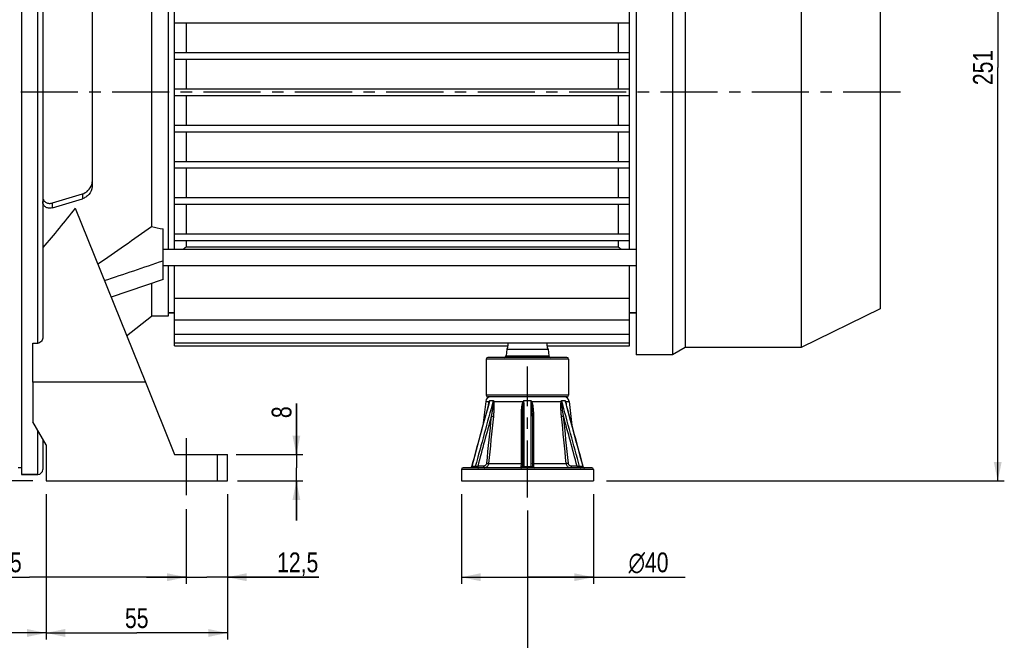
# Model space of a CAD drawing. Header units: millimetres. Extents: x 0 to 841, y 0 to 594.
# Tile 5 of 11: x 255 to 553, y 198 to 387. Entities that reach past the tile are written whole.
import ezdxf

# ---------------------------------------------------------------- set-up
doc = ezdxf.new("R2010")
doc.units = ezdxf.units.MM
doc.header["$LTSCALE"] = 46.2
doc.linetypes.add('CENTER', pattern=[0.6, 0.375, -0.075, 0.075, -0.075])
doc.layers.get('0').update_dxf_attribs({"linetype": 'CONTINUOUS'})
for name, color, linetype in [('ASSI', 7, 'CONTINUOUS'), ('GEOM', 7, 'CONTINUOUS'), ('QUOTE', 7, 'CONTINUOUS')]:
    doc.layers.add(name, color=color, linetype=linetype)
doc.styles.get("Standard").update_dxf_attribs({"font": 'txt', "width": 0.8})
doc.styles.add('TEXTSTYLE_1', font='gdt', dxfattribs={"width": 0.8})
doc.dimstyles.new('DIMSTYLE_1', dxfattribs={"dimtxt": 6, "dimasz": 5.8, "dimexe": 1, "dimexo": 2, "dimgap": 0.75, "dimtad": 1, "dimdec": 3, "dimtxsty": 'Standard', "dimblk": '_FILLED', "dimblk1": '_FILLED', "dimblk2": '_FILLED', "dimcen": 0.09, "dimadec": 3, "dimazin": 2, "dimtp": 0.5, "dimtm": 0.5, "dimtfac": 1, "dimtdec": 3, "dimtofl": 0, "dimtmove": 0, "dimatfit": 3, "dimldrblk": '_FILLED', "dimfxl": 0, "dimtolj": 1, "dimarcsym": 0})
doc.dimstyles.new('DIMSTYLE_2', dxfattribs={"dimtxt": 6, "dimasz": 5.8, "dimexe": 1, "dimexo": 2, "dimgap": 0.75, "dimtad": 1, "dimdec": 3, "dimtxsty": 'Standard', "dimblk": '_FILLED', "dimblk1": '_FILLED', "dimblk2": '_FILLED', "dimcen": 0.09, "dimadec": 3, "dimazin": 2, "dimtp": 0.2, "dimtm": 0.2, "dimtfac": 1, "dimtdec": 3, "dimtofl": 0, "dimtmove": 0, "dimatfit": 3, "dimldrblk": '_FILLED', "dimfxl": 0, "dimtolj": 1, "dimarcsym": 0})
doc.dimstyles.new('DIMSTYLE_3', dxfattribs={"dimtxt": 6, "dimasz": 5.8, "dimexe": 1, "dimexo": 2, "dimgap": 0.75, "dimtad": 1, "dimdec": 3, "dimtxsty": 'Standard', "dimblk": '_FILLED', "dimblk1": '_FILLED', "dimblk2": '_FILLED', "dimcen": 0.09, "dimadec": 3, "dimazin": 2, "dimtp": 0.3, "dimtm": 0.3, "dimtfac": 1, "dimtdec": 3, "dimtofl": 0, "dimtmove": 0, "dimatfit": 3, "dimldrblk": '_FILLED', "dimfxl": 0, "dimtolj": 1, "dimarcsym": 0})

# ---------------------------------------------------------------- blocks, each defined once
blk = doc.blocks.new('_FILLED')
at = {"color": 0, "linetype": 'ByBlock'}
blk.add_solid([(0, 0), (-1, 0.207), (-1, -0.207)], dxfattribs=at)
blk = doc.blocks.new('*D5')
at = {"layer": 'QUOTE', "color": 2, "linetype": 'Continuous'}
for p, q in [((394.75, 497.59), (553.4, 497.59)), ((551.4, 497.59), (551.4, 372.09)), ((551.4, 246.59), (551.4, 372.09)), ((432.75, 246.59), (553.4, 246.59))]:
    blk.add_line(p, q, dxfattribs=at)
at = {"layer": 'QUOTE', "color": 2, "linetype": 'Continuous', "xscale": 5.8, "yscale": 5.8, "zscale": 5.8}
for p, rotation in [((551.4, 497.59), 90), ((551.4, 246.59), 270)]:
    blk.add_blockref('_FILLED', p, dxfattribs=dict(at, rotation=rotation))
at = {"layer": 'QUOTE', "color": 2, "linetype": 'Continuous', "insert": (543.9, 372.09), "char_height": 6, "width": 16.2, "attachment_point": 2, "rotation": 90, "line_spacing_factor": 0.9}
blk.add_mtext('251', dxfattribs=at)
blk = doc.blocks.new('*D6')
at = {"layer": 'QUOTE', "color": 2, "linetype": 'Continuous'}
for p, q in [((338.68, 254.59), (338.68, 270.07)), ((338.68, 270.07), (338.68, 250.59)), ((320.46, 254.59), (340.68, 254.59)), ((338.68, 234.59), (338.68, 250.59)), ((320.77, 246.59), (340.68, 246.59)), ((338.68, 246.59), (338.68, 234.59))]:
    blk.add_line(p, q, dxfattribs=at)
at = {"layer": 'QUOTE', "color": 2, "linetype": 'Continuous', "xscale": 5.8, "yscale": 5.8, "zscale": 5.8}
for p, rotation in [((338.68, 254.59), 270), ((338.68, 246.59), 90)]:
    blk.add_blockref('_FILLED', p, dxfattribs=dict(at, rotation=rotation))
at = {"layer": 'QUOTE', "color": 2, "linetype": 'Continuous', "insert": (331.18, 265.67), "char_height": 6, "width": 6.6, "attachment_point": 1, "rotation": 90, "line_spacing_factor": 0.9}
blk.add_mtext('8', dxfattribs=at)
blk = doc.blocks.new('*D7')
at = {"layer": 'QUOTE', "color": 2, "linetype": 'Continuous'}
for p, q in [((317.75, 242.59), (317.75, 215.39)), ((305.25, 237.59), (305.25, 215.39)), ((305.25, 217.39), (293.25, 217.39)), ((293.25, 217.39), (311.5, 217.39)), ((345.53, 217.39), (311.5, 217.39)), ((317.75, 217.39), (345.53, 217.39))]:
    blk.add_line(p, q, dxfattribs=at)
at = {"layer": 'QUOTE', "color": 2, "linetype": 'Continuous', "xscale": 5.8, "yscale": 5.8, "zscale": 5.8}
blk.add_blockref('_FILLED', (305.25, 217.39), dxfattribs=at)
at = {"layer": 'QUOTE', "color": 2, "linetype": 'Continuous', "xscale": 5.8, "yscale": 5.8, "zscale": 5.8, "rotation": 180}
blk.add_blockref('_FILLED', (317.75, 217.39), dxfattribs=at)
at = {"layer": 'QUOTE', "color": 2, "linetype": 'Continuous', "insert": (332.83, 224.89), "char_height": 6, "width": 19.05, "attachment_point": 1, "line_spacing_factor": 0.9}
blk.add_mtext('12,5', dxfattribs=at)
blk = doc.blocks.new('*D8')
at = {"layer": 'QUOTE', "color": 2, "linetype": 'Continuous'}
for p, q in [((210.25, 258.85), (210.25, 215.39)), ((305.25, 238.04), (305.25, 215.39)), ((210.25, 217.39), (257.75, 217.39)), ((305.25, 217.39), (257.75, 217.39))]:
    blk.add_line(p, q, dxfattribs=at)
at = {"layer": 'QUOTE', "color": 2, "linetype": 'Continuous', "xscale": 5.8, "yscale": 5.8, "zscale": 5.8, "rotation": 180}
blk.add_blockref('_FILLED', (210.25, 217.39), dxfattribs=at)
at = {"layer": 'QUOTE', "color": 2, "linetype": 'Continuous', "xscale": 5.8, "yscale": 5.8, "zscale": 5.8}
blk.add_blockref('_FILLED', (305.25, 217.39), dxfattribs=at)
at = {"layer": 'QUOTE', "color": 2, "linetype": 'Continuous', "insert": (251.8, 224.89), "char_height": 6, "width": 13.2, "attachment_point": 2, "line_spacing_factor": 0.9}
blk.add_mtext('95', dxfattribs=at)
blk = doc.blocks.new('*D10')
at = {"layer": 'QUOTE', "color": 2, "linetype": 'Continuous'}
for p, q in [((121.25, 338.09), (121.25, 198.47)), ((262.75, 242.59), (262.75, 198.47)), ((121.25, 200.47), (192, 200.47)), ((262.75, 200.47), (192, 200.47))]:
    blk.add_line(p, q, dxfattribs=at)
at = {"layer": 'QUOTE', "color": 2, "linetype": 'Continuous', "xscale": 5.8, "yscale": 5.8, "zscale": 5.8, "rotation": 180}
blk.add_blockref('_FILLED', (121.25, 200.47), dxfattribs=at)
at = {"layer": 'QUOTE', "color": 2, "linetype": 'Continuous', "xscale": 5.8, "yscale": 5.8, "zscale": 5.8}
blk.add_blockref('_FILLED', (262.75, 200.47), dxfattribs=at)
at = {"layer": 'QUOTE', "color": 2, "linetype": 'Continuous', "insert": (192, 207.97), "char_height": 6, "width": 22.65, "attachment_point": 2, "line_spacing_factor": 0.9}
blk.add_mtext('141,5', dxfattribs=at)
blk = doc.blocks.new('*D11')
at = {"layer": 'QUOTE', "color": 2, "linetype": 'Continuous'}
for p, q in [((262.75, 242.59), (262.75, 198.47)), ((317.75, 242.59), (317.75, 198.47)), ((262.75, 200.47), (290.25, 200.47)), ((317.75, 200.47), (290.25, 200.47))]:
    blk.add_line(p, q, dxfattribs=at)
at = {"layer": 'QUOTE', "color": 2, "linetype": 'Continuous', "xscale": 5.8, "yscale": 5.8, "zscale": 5.8, "rotation": 180}
blk.add_blockref('_FILLED', (262.75, 200.47), dxfattribs=at)
at = {"layer": 'QUOTE', "color": 2, "linetype": 'Continuous', "xscale": 5.8, "yscale": 5.8, "zscale": 5.8}
blk.add_blockref('_FILLED', (317.75, 200.47), dxfattribs=at)
at = {"layer": 'QUOTE', "color": 2, "linetype": 'Continuous', "insert": (290.25, 207.97), "char_height": 6, "width": 13.2, "attachment_point": 2, "line_spacing_factor": 0.9}
blk.add_mtext('55', dxfattribs=at)
blk = doc.blocks.new('*D12')
at = {"layer": 'QUOTE', "color": 2, "linetype": 'Continuous'}
for p, q in [((210.25, 255.06), (210.25, 181.56)), ((408.75, 237.59), (408.75, 181.56)), ((210.25, 183.56), (309.5, 183.56)), ((408.75, 183.56), (309.5, 183.56))]:
    blk.add_line(p, q, dxfattribs=at)
at = {"layer": 'QUOTE', "color": 2, "linetype": 'Continuous', "xscale": 5.8, "yscale": 5.8, "zscale": 5.8, "rotation": 180}
blk.add_blockref('_FILLED', (210.25, 183.56), dxfattribs=at)
at = {"layer": 'QUOTE', "color": 2, "linetype": 'Continuous', "xscale": 5.8, "yscale": 5.8, "zscale": 5.8}
blk.add_blockref('_FILLED', (408.75, 183.56), dxfattribs=at)
at = {"layer": 'QUOTE', "color": 2, "linetype": 'Continuous', "insert": (309.5, 191.06), "char_height": 6, "width": 25.65, "attachment_point": 2, "line_spacing_factor": 0.9}
blk.add_mtext('198,5', dxfattribs=at)
blk = doc.blocks.new('*D15')
at = {"layer": 'QUOTE', "color": 2, "linetype": 'Continuous'}
for p, q in [((107.2, 364.59), (73.66, 364.59)), ((75.66, 364.59), (75.66, 305.59)), ((75.66, 246.59), (75.66, 305.59)), ((258.75, 246.59), (73.66, 246.59))]:
    blk.add_line(p, q, dxfattribs=at)
at = {"layer": 'QUOTE', "color": 2, "linetype": 'Continuous', "xscale": 5.8, "yscale": 5.8, "zscale": 5.8}
for p, rotation in [((75.66, 364.59), 90), ((75.66, 246.59), 270)]:
    blk.add_blockref('_FILLED', p, dxfattribs=dict(at, rotation=rotation))
at = {"layer": 'QUOTE', "color": 2, "linetype": 'Continuous', "insert": (68.16, 305.59), "char_height": 6, "width": 12.6, "attachment_point": 2, "rotation": 90, "line_spacing_factor": 0.9}
blk.add_mtext('118', dxfattribs=at)
blk = doc.blocks.new('*D17')
at = {"layer": 'QUOTE', "color": 2, "linetype": 'Continuous'}
for p, q in [((188.75, 496.59), (53.83, 496.59)), ((55.83, 496.59), (55.83, 371.59)), ((55.83, 246.59), (55.83, 371.59)), ((258.75, 246.59), (53.83, 246.59))]:
    blk.add_line(p, q, dxfattribs=at)
at = {"layer": 'QUOTE', "color": 2, "linetype": 'Continuous', "xscale": 5.8, "yscale": 5.8, "zscale": 5.8}
for p, rotation in [((55.83, 496.59), 90), ((55.83, 246.59), 270)]:
    blk.add_blockref('_FILLED', p, dxfattribs=dict(at, rotation=rotation))
at = {"layer": 'QUOTE', "color": 2, "linetype": 'Continuous', "insert": (48.33, 371.59), "char_height": 6, "width": 19.8, "attachment_point": 2, "rotation": 90, "line_spacing_factor": 0.9}
blk.add_mtext('250', dxfattribs=at)
blk = doc.blocks.new('*D20')
at = {"layer": 'QUOTE', "color": 2, "linetype": 'Continuous'}
for p, q in [((388.75, 242.59), (388.75, 215.39)), ((428.75, 242.59), (428.75, 215.39)), ((388.75, 217.39), (408.75, 217.39)), ((428.75, 217.39), (408.75, 217.39)), ((408.75, 217.39), (456.63, 217.39))]:
    blk.add_line(p, q, dxfattribs=at)
at = {"layer": 'QUOTE', "color": 2, "linetype": 'Continuous', "xscale": 5.8, "yscale": 5.8, "zscale": 5.8, "rotation": 180}
blk.add_blockref('_FILLED', (388.75, 217.39), dxfattribs=at)
at = {"layer": 'QUOTE', "color": 2, "linetype": 'Continuous', "xscale": 5.8, "yscale": 5.8, "zscale": 5.8}
blk.add_blockref('_FILLED', (428.75, 217.39), dxfattribs=at)
at = {"layer": 'QUOTE', "color": 2, "linetype": 'Continuous', "insert": (439.43, 224.89), "char_height": 6, "width": 25.8, "attachment_point": 1, "line_spacing_factor": 0.9, "style": 'TEXTSTYLE_1'}
blk.add_mtext('{\\Fgdt;n}\\Ftxt;40', dxfattribs=at)

msp = doc.modelspace()

# ---------------------------------------------------------------- linework, layer by layer
at = {"layer": 'ASSI', "color": 7, "linetype": 'Continuous'}
for p, q in [((255.2542, 480.5916), (255.2542, 248.5916)), ((441.7542, 444.2916), (441.7542, 284.8916)), ((452.7542, 444.2916), (452.7542, 284.8916)), ((456.5647, 442.0916), (456.5647, 287.0916)), ((491.7542, 442.0916), (491.7542, 287.0916)), ((515.7542, 430.3861), (515.7542, 298.7972)), ((299.7542, 412.2962), (299.7542, 316.8871)), ((271.5382, 329.3787), (292.8656, 276.5916)), ((441.7542, 316.8871), (298.2542, 316.8871)), ((441.7542, 311.8871), (298.2542, 311.8871)), ((299.7542, 311.8871), (299.7542, 296.5916)), ((515.7542, 298.7972), (491.7542, 287.0916)), ((287.1922, 290.6337), (294.7542, 296.5916)), ((299.7542, 296.5916), (294.7542, 296.5916)), ((299.7542, 297.5916), (301.7542, 297.5916)), ((439.7542, 297.5916), (441.7542, 297.5916)), ((258.7542, 276.5916), (258.7542, 288.4194)), ((301.7542, 287.5916), (402.8381, 287.5916)), ((402.7542, 287.5916), (402.7542, 287.0397)), ((402.8381, 288.5324), (402.8381, 287.5916)), ((414.6702, 288.5324), (414.6702, 287.5916)), ((414.6702, 287.5916), (439.7542, 287.5916)), ((414.7542, 287.5916), (414.7542, 287.0397)), ((456.5647, 287.0916), (452.7542, 284.8916)), ((491.7542, 287.0916), (456.5647, 287.0916)), ((452.7542, 284.8916), (441.7542, 284.8916)), ((396.2542, 283.5916), (396.2542, 272.5916)), ((421.2542, 283.5916), (421.2542, 272.5916)), ((396.0999, 270.7649), (395.2466, 263.427)), ((421.4084, 270.7649), (422.2617, 263.427)), ((255.2542, 250.5916), (254.2542, 250.5916)), ((255.2542, 248.5916), (260.2542, 248.5916)), ((388.7542, 250.0916), (388.7542, 246.5916)), ((428.7542, 250.0916), (428.7542, 246.5916)), ((388.7542, 246.5916), (428.7542, 246.5916))]:
    msp.add_line(p, q, dxfattribs=at)
at = {"layer": 'ASSI', "color": 2, "linetype": 'CENTER'}
for p, q in [((521.8721, 364.5916), (111.2034, 364.5916)), ((408.7542, 241.5916), (408.7542, 281.3408)), ((305.2542, 259.5916), (305.2542, 241.5916))]:
    msp.add_line(p, q, dxfattribs=at)
at = {"layer": 'ASSI', "color": 7, "linetype": 'Continuous'}
msp.add_open_spline([(271.5382, 329.3787), (268.4137, 325.2903), (265.1317, 321.3204), (261.7542, 317.4384)], degree=3, dxfattribs=at)
at = {"layer": 'GEOM', "color": 9, "linetype": 'Continuous'}
for p, q in [((260.2542, 288.4194), (260.2542, 480.5916)), ((273.7542, 333.6991), (273.7542, 332.2375)), ((264.7542, 329.5239), (264.7542, 330.9855)), ((402.2941, 284.5481), (415.2142, 284.5481)), ((402.4767, 286.6352), (415.0316, 286.6352)), ((421.2542, 283.5916), (396.2542, 283.5916)), ((421.2542, 272.5916), (396.2542, 272.5916)), ((396.0999, 270.7649), (397.2049, 270.7649)), ((397.1946, 270.4187), (397.3634, 271.0399)), ((397.3634, 271.0399), (398.4028, 271.0399)), ((398.5008, 270.7649), (407.4583, 270.7649)), ((407.7148, 271.0399), (409.7935, 271.0399)), ((410.0501, 270.7649), (419.0075, 270.7649)), ((419.1055, 271.0399), (420.1449, 271.0399)), ((420.1449, 271.0399), (420.3133, 270.4202)), ((420.3034, 270.7649), (421.4084, 270.7649)), ((260.2542, 248.5916), (260.2542, 261.9218)), ((314.7542, 246.5916), (314.7542, 254.5916)), ((392.9319, 250.9422), (391.9059, 250.9422)), ((395.4635, 251.0916), (393.6626, 251.0916)), ((396.9747, 251.9184), (406.8189, 251.9184)), ((407.7283, 250.9422), (409.7801, 250.9422)), ((410.6894, 251.9184), (420.5336, 251.9184)), ((423.8457, 251.0916), (422.0449, 251.0916)), ((425.6024, 250.9422), (424.5764, 250.9422)), ((428.7542, 250.0916), (388.7542, 250.0916))]:
    msp.add_line(p, q, dxfattribs=at)
at = {"layer": 'GEOM', "color": 7, "linetype": 'Continuous'}
for p, q in [((261.7542, 479.0907), (261.7542, 290.2623)), ((301.7542, 316.8871), (301.7542, 412.2962)), ((439.7542, 316.8871), (439.7542, 412.2962)), ((294.7626, 397.2844), (294.7542, 323.8241)), ((276.7542, 393.2487), (276.7542, 335.9346)), ((301.7542, 385.5916), (439.7542, 385.5916)), ((305.2183, 385.5916), (305.2183, 376.5916)), ((436.2901, 385.5916), (436.2901, 376.5916)), ((301.7542, 376.5916), (439.7542, 376.5916)), ((301.7542, 374.5916), (439.7542, 374.5916)), ((305.2183, 374.5916), (305.2183, 365.5916)), ((436.2901, 374.5916), (436.2901, 365.5916)), ((301.7542, 365.5916), (439.7542, 365.5916)), ((301.7542, 363.5916), (439.7542, 363.5916)), ((305.2183, 363.5916), (305.2183, 354.5916)), ((436.2901, 363.5916), (436.2901, 354.5916)), ((301.7542, 354.5916), (439.7542, 354.5916)), ((301.7542, 352.5916), (439.7542, 352.5916)), ((305.2183, 352.5916), (305.2183, 343.5916)), ((436.2901, 352.5916), (436.2901, 343.5916)), ((301.7542, 343.5916), (439.7542, 343.5916)), ((301.7542, 341.5916), (439.7542, 341.5916)), ((305.2183, 341.5916), (305.2183, 332.5916)), ((436.2901, 341.5916), (436.2901, 332.5916)), ((264.7542, 330.9855), (273.7542, 333.6991)), ((264.7542, 329.5239), (273.7542, 332.2375)), ((301.7542, 332.5916), (439.7542, 332.5916)), ((301.7542, 330.5916), (439.7542, 330.5916)), ((305.2183, 330.5916), (305.2183, 321.5916)), ((436.2901, 330.5916), (436.2901, 321.5916)), ((298.2542, 307.706), (298.2542, 323.0663)), ((301.7542, 321.5916), (439.7542, 321.5916)), ((301.7542, 319.5916), (439.7542, 319.5916)), ((305.2183, 319.5916), (305.2183, 317.6875)), ((436.2901, 319.5916), (436.2901, 317.6875)), ((305.2183, 317.6875), (436.2901, 317.6875)), ((301.7542, 287.5916), (301.7542, 311.8871)), ((439.7542, 287.5916), (439.7542, 311.8871)), ((298.2542, 307.706), (282.4631, 302.3388)), ((294.7542, 306.5164), (294.7542, 296.5916)), ((301.7542, 302.1096), (439.7542, 302.1096)), ((301.7542, 297.5916), (299.7542, 297.5916)), ((441.7542, 297.5916), (439.7542, 297.5916)), ((301.7542, 295.5047), (439.7542, 295.5047)), ((301.7542, 291.1069), (439.7542, 291.1069)), ((258.7542, 288.4194), (260.2542, 288.4194)), ((301.7542, 288.5324), (439.7542, 288.5324)), ((420.7542, 284.0916), (396.7542, 284.0916)), ((402.4767, 286.6352), (402.2941, 284.5481)), ((415.0316, 286.6352), (415.2142, 284.5481)), ((396.2542, 283.5916), (396.2542, 272.5916)), ((421.2542, 283.5916), (421.2542, 272.5916)), ((292.8656, 276.5916), (258.7542, 276.5916)), ((258.7542, 276.5916), (258.7542, 264.5198)), ((292.8656, 276.5916), (301.7542, 254.5916)), ((420.7542, 272.0916), (396.7542, 272.0916)), ((420.7056, 269.1485), (420.3564, 270.4319)), ((421.8364, 264.9911), (420.7056, 269.1485)), ((407.2542, 266.247), (407.2542, 251.0916)), ((410.2542, 266.247), (410.2542, 251.0916)), ((262.7542, 257.5916), (258.7542, 264.5198)), ((422.4325, 262.7988), (421.8364, 264.9911)), ((423.6771, 258.2197), (422.4302, 262.807)), ((261.7542, 259.3237), (261.7542, 250.0922)), ((262.7542, 257.5916), (262.7542, 246.5916)), ((424.3279, 255.8247), (423.6749, 258.2279)), ((301.7542, 254.5916), (317.7542, 254.5916)), ((317.7542, 246.5916), (317.7542, 254.5916)), ((424.9977, 253.3595), (424.3257, 255.833)), ((391.859, 250.9606), (391.8445, 250.9157)), ((425.6493, 250.9606), (424.9954, 253.3677)), ((260.2542, 248.5916), (255.2542, 248.5916)), ((428.2542, 250.5916), (389.2542, 250.5916)), ((391.4252, 250.594), (391.3765, 250.5917)), ((262.7542, 246.5916), (317.7542, 246.5916))]:
    msp.add_line(p, q, dxfattribs=at)
for points in [[(397.1522, 270.4327), (396.8005, 269.1402), (396.2446, 267.0967), (395.0758, 262.7988)], [(395.0758, 262.7988), (394.463, 260.5444), (391.859, 250.9606)], [(391.8445, 250.9157), (391.8243, 250.8693), (391.7995, 250.8252), (391.7704, 250.7838), (391.7373, 250.7455), (391.7005, 250.7108), (391.6603, 250.68), (391.6173, 250.6534), (391.5718, 250.6314), (391.5243, 250.614), (391.4752, 250.6015), (391.4252, 250.594)], [(425.684, 250.8693), (425.6638, 250.9157), (425.6493, 250.9606)], [(425.9841, 250.614), (425.9366, 250.6314), (425.8911, 250.6534), (425.848, 250.68), (425.8079, 250.7108), (425.771, 250.7455), (425.7379, 250.7838), (425.7088, 250.8252), (425.684, 250.8693)], [(426.1318, 250.5917), (426.0832, 250.594), (426.0331, 250.6015), (425.9841, 250.614)]]:
    msp.add_lwpolyline(points, dxfattribs=at)
for centre, radius, start, end in [((-677.7639, 1703.3538), 1687.8666, 304.5054416, 305.1824391), ((100.4223, 573.6592), 327.8153, 308.437842, 308.662345), ((641.086, 573.6592), 327.8153, 231.337655, 231.562158), ((402.9748, 286.5916), 0.5, 116.216236, 175), ((414.5335, 286.5916), 0.5, 5, 63.783764), ((396.7542, 283.5916), 0.5, 90, 180), ((401.796, 284.5916), 0.5, 270, 355), ((415.7123, 284.5916), 0.5, 185, 270), ((420.7542, 283.5916), 0.5, 0, 90), ((397.5899, 270.5916), 1.5, 90, 173.367485), ((396.7542, 272.5916), 0.5, 180, 270), ((419.9185, 270.5916), 1.5, 6.632515, 90), ((420.7542, 272.5916), 0.5, 270, 360), ((406.7542, 251.0916), 0.5, 269.996915, 360), ((410.7542, 251.0917), 0.5, 180.001988, 270), ((260.2542, 250.0916), 1.5, 270, 360), ((389.2542, 250.0916), 0.5, 90, 180), ((428.2542, 250.0916), 0.5, 0, 90)]:
    msp.add_arc(centre, radius, start, end, dxfattribs=at)
at = {"layer": 'GEOM', "color": 9, "linetype": 'Continuous'}
for centre, radius, start, end in [((401.1692, 269.3708), 4.1557, 156.318322, 161.607149), ((402.7951, 270.8161), 4.398, 177.082862, 181.74716), ((413.3355, 265.5411), 7.8632, 135.628084, 138.368953), ((412.9757, 278.7948), 9.7428, 235.506908, 236.375811), ((404.1734, 265.5417), 7.8624, 41.630912, 44.372051), ((403.3709, 280.5102), 11.8145, 303.708505, 304.425744), ((416.3392, 269.3708), 4.1556, 18.39278, 23.681746), ((410.6099, 268.02), 10.0845, 13.176023, 13.862117), ((393.7131, 251.7772), 1.1856, 270.01739, 275.236825)]:
    msp.add_arc(centre, radius, start, end, dxfattribs=at)
at = {"layer": 'GEOM', "color": 7, "linetype": 'Continuous'}
msp.add_ellipse((473.1856, 364.5916), major_axis=(306.1161, -21.4191), ratio=0.21083019, start_param=-2.17824579, end_param=-2.16424676, dxfattribs=at)
for points, knots in [([(273.7542, 333.6991), (274.3872, 333.8899), (275.6226, 334.6401), (276.4332, 335.8679), (276.6342, 336.5746)], [0, 0, 0, 0, 0.47367003, 1, 1, 1, 1]), ([(276.7542, 335.9346), (276.7542, 335.0693), (276.1262, 333.784), (274.8574, 332.7019), (274.1218, 332.3483), (273.7542, 332.2375)], [0, 0, 0, 0, 0.51909609, 0.76966828, 1, 1, 1, 1]), ([(276.6342, 336.5746), (276.6536, 336.6428), (276.721, 336.9121), (276.7542, 337.1905), (276.7542, 337.3972)], [0, 0, 0, 0, 0.25546543, 1, 1, 1, 1]), ([(261.7542, 332.8717), (261.7542, 332.49), (261.9179, 331.7497), (262.7232, 331.0047), (263.7389, 330.7784), (264.4196, 330.8846), (264.7542, 330.9855)], [0, 0, 0, 0, 0.2748379, 0.51337181, 0.74841673, 1, 1, 1, 1]), ([(264.7542, 329.5239), (264.4196, 329.423), (263.7388, 329.3169), (262.7231, 329.5432), (261.9179, 330.2879), (261.7542, 331.0279), (261.7542, 331.4094)], [0, 0, 0, 0, 0.25165925, 0.48675937, 0.72528258, 1, 1, 1, 1]), ([(261.7542, 290.2623), (261.7542, 290.0457), (261.6923, 289.6092), (261.4063, 289.0106), (260.9184, 288.5458), (260.4737, 288.4194), (260.2542, 288.4194)], [0, 0, 0, 0, 0.24841937, 0.49755739, 0.74813003, 1, 1, 1, 1])]:
    msp.add_open_spline(points, degree=3, knots=knots, dxfattribs=at)
msp.add_open_spline([(280.4196, 307.3966), (286.3646, 309.4114), (292.3094, 311.4265), (298.2542, 313.4421)], degree=3, dxfattribs=at)
at = {"layer": 'GEOM', "color": 9, "linetype": 'Continuous'}
for points in [[(391.9059, 250.9422), (393.6681, 257.4345), (395.4307, 263.9268), (397.1946, 270.4187)], [(398.4028, 271.0399), (396.5759, 264.3416), (394.7534, 257.642), (392.9319, 250.9422)], [(407.7283, 250.9422), (407.7253, 257.6414), (407.7216, 264.3407), (407.7148, 271.0399)], [(409.7935, 271.0399), (409.7867, 264.3407), (409.7831, 257.6414), (409.7801, 250.9422)], [(424.5764, 250.9422), (422.7549, 257.642), (420.9324, 264.3416), (419.1055, 271.0399)], [(420.3133, 270.4202), (422.0773, 263.9278), (423.84, 257.435), (425.6024, 250.9422)], [(397.7816, 266.247), (396.4078, 261.1955), (395.035, 256.1436), (393.6626, 251.0916)], [(397.7816, 266.247), (397.2974, 261.4901), (396.8138, 256.7331), (396.3307, 251.9761)], [(398.4208, 266.1893), (397.9384, 261.4323), (397.4564, 256.6754), (396.9747, 251.9184)], [(406.8268, 266.1893), (406.8238, 261.4323), (406.8212, 256.6753), (406.8189, 251.9184)], [(410.6894, 251.9184), (410.6871, 256.6753), (410.6845, 261.4323), (410.6816, 266.1893)], [(420.5336, 251.9184), (420.0519, 256.6754), (419.5699, 261.4323), (419.0875, 266.1893)], [(421.1777, 251.9761), (420.6945, 256.7331), (420.2109, 261.4901), (419.7267, 266.247)], [(423.8457, 251.0916), (422.4734, 256.1436), (421.1006, 261.1955), (419.7267, 266.247)]]:
    msp.add_open_spline(points, degree=3, dxfattribs=at)
for points, knots in [([(396.9575, 269.7172), (396.9673, 269.772), (397.0072, 269.9895), (397.0519, 270.2062), (397.0906, 270.3669)], [0, 0, 0, 0, 0.25215267, 1, 1, 1, 1]), ([(397.0906, 270.3669), (397.1072, 270.4356), (397.1405, 270.5696), (397.1805, 270.702), (397.2049, 270.7649)], [0, 0, 0, 0, 0.51159423, 1, 1, 1, 1]), ([(397.1521, 270.4327), (397.1691, 270.4957), (397.1925, 270.5792), (397.219, 270.6617), (397.2258, 270.682)], [0, 0, 0, 0, 0.75235809, 1, 1, 1, 1]), ([(397.2049, 270.7649), (397.2159, 270.7886), (397.2628, 270.8835), (397.3181, 270.9743), (397.3634, 271.0399)], [0, 0, 0, 0, 0.24653952, 1, 1, 1, 1]), ([(397.2258, 270.682), (397.226, 270.6886), (397.2245, 270.7173), (397.2148, 270.7451), (397.2049, 270.7649)], [0, 0, 0, 0, 0.2299298, 1, 1, 1, 1]), ([(398.3992, 270.682), (398.4023, 270.592), (398.3945, 270.4098), (398.3733, 270.1361), (398.346, 269.8599), (398.3028, 269.4902), (398.2417, 269.0271), (398.1601, 268.4714), (398.0725, 267.9152), (397.9489, 267.1732), (397.8499, 266.6174), (397.7816, 266.247)], [0, 0, 0, 0, 0.06029516, 0.12185888, 0.18380546, 0.24607178, 0.37105171, 0.49643541, 0.62207897, 0.74791245, 1, 1, 1, 1]), ([(398.3991, 270.6821), (398.4088, 270.6884), (398.4449, 270.7132), (398.4787, 270.7416), (398.5011, 270.7648)], [0, 0, 0, 0, 0.26416814, 1, 1, 1, 1]), ([(398.4028, 271.0399), (398.4093, 271.0174), (398.4376, 270.9243), (398.4721, 270.833), (398.5008, 270.7649)], [0, 0, 0, 0, 0.24063524, 1, 1, 1, 1]), ([(398.5008, 270.7649), (398.5275, 270.6806), (398.556, 270.5006), (398.5843, 270.2276), (398.6023, 269.9465), (398.6115, 269.5663), (398.6113, 269.087), (398.5935, 268.5097), (398.5642, 267.9305), (398.5119, 267.1563), (398.46, 266.576), (398.4208, 266.1893)], [0, 0, 0, 0, 0.0577977, 0.1183479, 0.17963631, 0.24176538, 0.3668885, 0.49283072, 0.61924131, 0.74596349, 1, 1, 1, 1]), ([(407.4583, 270.7649), (407.4025, 270.6852), (407.3222, 270.5054), (407.2273, 270.2301), (407.151, 269.9483), (407.0728, 269.568), (406.9941, 269.0891), (406.9283, 268.5109), (406.8808, 267.9313), (406.8386, 267.1576), (406.827, 266.5765), (406.8268, 266.1893)], [0, 0, 0, 0, 0.06269372, 0.12546922, 0.18799154, 0.250597, 0.37564311, 0.50062945, 0.62555008, 0.75041783, 1, 1, 1, 1]), ([(407.5808, 270.682), (407.5486, 270.5945), (407.5049, 270.4123), (407.4562, 270.1373), (407.4178, 269.8607), (407.377, 269.4911), (407.338, 269.0282), (407.3046, 268.4721), (407.2809, 267.9158), (407.2598, 267.1742), (407.2542, 266.6178), (407.2542, 266.247)], [0, 0, 0, 0, 0.06279718, 0.12549968, 0.18809439, 0.25067271, 0.37572226, 0.5006911, 0.62559445, 0.75044351, 1, 1, 1, 1]), ([(407.7148, 271.0399), (407.7034, 271.0105), (407.6578, 270.8915), (407.6133, 270.7721), (407.5808, 270.682)], [0, 0, 0, 0, 0.24804047, 1, 1, 1, 1]), ([(409.9275, 270.682), (409.9167, 270.7122), (409.873, 270.8319), (409.8279, 270.951), (409.7935, 271.0399)], [0, 0, 0, 0, 0.25182978, 1, 1, 1, 1]), ([(410.2542, 266.247), (410.2542, 266.6178), (410.2485, 267.1742), (410.2275, 267.9158), (410.2037, 268.4721), (410.1703, 269.0282), (410.1313, 269.4911), (410.0905, 269.8607), (410.0521, 270.1373), (410.0035, 270.4123), (409.9598, 270.5945), (409.9275, 270.682)], [0, 0, 0, 0, 0.24955634, 0.37440532, 0.49930859, 0.62427737, 0.74932693, 0.81190518, 0.87449928, 0.93720284, 1, 1, 1, 1]), ([(410.6816, 266.1893), (410.6813, 266.5765), (410.6697, 267.1576), (410.6276, 267.9313), (410.58, 268.5109), (410.5142, 269.0891), (410.4355, 269.568), (410.3573, 269.9483), (410.281, 270.2301), (410.1862, 270.5054), (410.1058, 270.6852), (410.0501, 270.7649)], [0, 0, 0, 0, 0.24958171, 0.37444924, 0.49936962, 0.62435571, 0.74940255, 0.81200671, 0.87452793, 0.93730659, 1, 1, 1, 1]), ([(419.0875, 266.1893), (419.0483, 266.576), (418.9965, 267.1563), (418.9441, 267.9306), (418.9148, 268.5098), (418.8973, 269.0872), (418.8964, 269.5664), (418.9067, 269.9466), (418.9232, 270.2277), (418.953, 270.5005), (418.9809, 270.6805), (419.0075, 270.7649)], [0, 0, 0, 0, 0.25404914, 0.38077765, 0.50719412, 0.63313662, 0.75826744, 0.8203748, 0.88175327, 0.94215504, 1, 1, 1, 1]), ([(419.0075, 270.7649), (419.0173, 270.7882), (419.054, 270.8784), (419.0857, 270.9706), (419.1055, 271.0399)], [0, 0, 0, 0, 0.25949328, 1, 1, 1, 1]), ([(419.1092, 270.682), (419.0995, 270.6884), (419.0635, 270.7132), (419.0298, 270.7417), (419.0075, 270.7649)], [0, 0, 0, 0, 0.26445107, 1, 1, 1, 1]), ([(419.1092, 270.682), (419.1101, 270.7122), (419.1124, 270.8315), (419.1101, 270.9509), (419.1055, 271.0399)], [0, 0, 0, 0, 0.25263344, 1, 1, 1, 1]), ([(419.7267, 266.247), (419.6584, 266.6174), (419.5594, 267.1732), (419.4359, 267.9153), (419.3482, 268.4714), (419.2666, 269.0272), (419.2054, 269.4902), (419.1625, 269.86), (419.1347, 270.1361), (419.1141, 270.4098), (419.106, 270.592), (419.1092, 270.682)], [0, 0, 0, 0, 0.25209144, 0.37792685, 0.50357226, 0.62895686, 0.75393947, 0.81619985, 0.8781695, 0.93968747, 1, 1, 1, 1]), ([(420.1449, 271.0399), (420.1602, 271.0178), (420.2186, 270.9295), (420.2701, 270.8365), (420.3034, 270.7649)], [0, 0, 0, 0, 0.25381938, 1, 1, 1, 1]), ([(420.2827, 270.6821), (420.2825, 270.6886), (420.2839, 270.7173), (420.2934, 270.7451), (420.3031, 270.7648)], [0, 0, 0, 0, 0.22991015, 1, 1, 1, 1]), ([(420.2825, 270.682), (420.2894, 270.6616), (420.316, 270.5789), (420.3395, 270.4952), (420.3565, 270.432)], [0, 0, 0, 0, 0.24762921, 1, 1, 1, 1]), ([(420.3034, 270.7649), (420.3133, 270.7394), (420.3513, 270.6315), (420.3799, 270.5206), (420.4007, 270.4361)], [0, 0, 0, 0, 0.23884417, 1, 1, 1, 1]), ([(420.4289, 270.3187), (420.4405, 270.2694), (420.4856, 270.0701), (420.5237, 269.8692), (420.5508, 269.7178)], [0, 0, 0, 0, 0.24767138, 1, 1, 1, 1]), ([(397.7816, 266.247), (397.8953, 266.2316), (398.1081, 266.2088), (398.3216, 266.192), (398.4208, 266.1893)], [0, 0, 0, 0, 0.53600939, 1, 1, 1, 1]), ([(406.8268, 266.1893), (406.8828, 266.1902), (406.9848, 266.194), (407.1044, 266.2043), (407.1801, 266.2157), (407.2188, 266.2251), (407.2424, 266.2328), (407.2542, 266.2427), (407.2542, 266.247)], [0, 0, 0, 0, 0.38461339, 0.70120703, 0.8215129, 0.91182421, 0.97021302, 1, 1, 1, 1]), ([(410.6816, 266.1893), (410.6255, 266.1902), (410.5235, 266.194), (410.4039, 266.2043), (410.3282, 266.2157), (410.2895, 266.2251), (410.2659, 266.2328), (410.2542, 266.2427), (410.2542, 266.247)], [0, 0, 0, 0, 0.38461344, 0.70120709, 0.82151294, 0.91182423, 0.97021303, 1, 1, 1, 1]), ([(419.7267, 266.247), (419.613, 266.2316), (419.4003, 266.2088), (419.1868, 266.192), (419.0875, 266.1893)], [0, 0, 0, 0, 0.53600908, 1, 1, 1, 1]), ([(391.906, 250.9422), (391.879, 250.8457), (391.795, 250.7088), (391.6235, 250.6091), (391.5274, 250.5916), (391.4804, 250.5916)], [0, 0, 0, 0, 0.51280402, 0.75920602, 1, 1, 1, 1]), ([(391.9059, 250.9422), (391.8985, 250.9425), (391.8869, 250.9431), (391.8726, 250.9463), (391.8623, 250.9495), (391.858, 250.957), (391.859, 250.9606)], [0, 0, 0, 0, 0.40753522, 0.63434709, 0.79739328, 1, 1, 1, 1]), ([(392.9319, 250.9422), (392.9069, 250.8469), (392.8303, 250.7111), (392.6676, 250.6094), (392.5765, 250.5916), (392.5322, 250.5916)], [0, 0, 0, 0, 0.52182048, 0.76537947, 1, 1, 1, 1]), ([(393.6626, 251.0916), (393.5348, 251.0529), (393.3416, 251.004), (393.0969, 250.9585), (392.982, 250.9436), (392.9319, 250.9422)], [0, 0, 0, 0, 0.53628687, 0.79864974, 1, 1, 1, 1]), ([(393.6627, 251.0916), (393.6627, 251.0275), (393.6742, 250.9062), (393.7175, 250.7657), (393.7703, 250.6772), (393.8231, 250.6176), (393.8784, 250.5916), (393.9127, 250.5916)], [0, 0, 0, 0, 0.31922351, 0.60315091, 0.72395933, 0.82906478, 1, 1, 1, 1]), ([(396.3307, 251.9761), (396.3185, 251.857), (396.2575, 251.6251), (396.0619, 251.3335), (395.7862, 251.138), (395.5689, 251.0917), (395.4635, 251.0916)], [0, 0, 0, 0, 0.26626644, 0.52229482, 0.76554968, 1, 1, 1, 1]), ([(395.4635, 251.0916), (395.4635, 251.0275), (395.4749, 250.9062), (395.5182, 250.7657), (395.571, 250.6772), (395.6239, 250.6176), (395.6792, 250.5916), (395.7135, 250.5916)], [0, 0, 0, 0, 0.31922356, 0.60315099, 0.7239594, 0.82906482, 1, 1, 1, 1]), ([(396.9747, 251.9184), (396.9572, 251.7403), (396.8695, 251.3946), (396.5872, 250.9573), (396.1861, 250.6622), (395.8675, 250.5917), (395.7135, 250.5916)], [0, 0, 0, 0, 0.26911737, 0.52624084, 0.76829739, 1, 1, 1, 1]), ([(396.3307, 251.9761), (396.4456, 251.9606), (396.66, 251.9377), (396.8751, 251.9209), (396.9747, 251.9184)], [0, 0, 0, 0, 0.53799634, 1, 1, 1, 1]), ([(406.8189, 251.9184), (406.8184, 251.8294), (406.8168, 251.6562), (406.8122, 251.4065), (406.8057, 251.1796), (406.7977, 250.983), (406.7896, 250.841), (406.7823, 250.7474), (406.777, 250.6932), (406.7719, 250.6511), (406.7663, 250.6194), (406.7621, 250.6023), (406.7569, 250.5916), (406.7542, 250.5916)], [0, 0, 0, 0, 0.20052421, 0.39019645, 0.56250087, 0.71194379, 0.83360752, 0.88277488, 0.92361806, 0.9558525, 0.97923761, 0.99373898, 1, 1, 1, 1]), ([(406.8189, 251.9184), (406.8758, 251.9193), (406.9796, 251.9229), (407.1013, 251.9331), (407.1785, 251.9446), (407.218, 251.954), (407.2421, 251.9618), (407.2542, 251.9717), (407.2542, 251.9761)], [0, 0, 0, 0, 0.38373211, 0.70063739, 0.8212439, 0.91181563, 0.97032715, 1, 1, 1, 1]), ([(407.2542, 251.0916), (407.2542, 251.0715), (407.2803, 251.0394), (407.3271, 251.0125), (407.4088, 250.9797), (407.5443, 250.9521), (407.6624, 250.9432), (407.7283, 250.9422)], [0, 0, 0, 0, 0.11637447, 0.20468179, 0.31787426, 0.61983092, 1, 1, 1, 1]), ([(407.7023, 250.5916), (407.7049, 250.5916), (407.7082, 250.6032), (407.7117, 250.6193), (407.7154, 250.6511), (407.7188, 250.6918), (407.722, 250.7434), (407.7258, 250.8278), (407.7275, 250.8951), (407.7283, 250.9422)], [0, 0, 0, 0, 0.02150881, 0.07555288, 0.16280199, 0.28121121, 0.42804752, 0.59978497, 1, 1, 1, 1]), ([(409.7801, 250.9422), (409.8459, 250.9432), (409.9641, 250.9521), (410.0995, 250.9797), (410.1812, 251.0125), (410.228, 251.0393), (410.2542, 251.0715), (410.2542, 251.0916)], [0, 0, 0, 0, 0.38015497, 0.68210565, 0.79530054, 0.88361284, 1, 1, 1, 1]), ([(409.806, 250.5916), (409.8035, 250.5916), (409.8002, 250.6032), (409.7967, 250.6193), (409.7929, 250.6511), (409.7895, 250.6918), (409.7864, 250.7434), (409.7826, 250.8278), (409.7809, 250.8951), (409.7801, 250.9422)], [0, 0, 0, 0, 0.02150884, 0.07555291, 0.16280202, 0.28121123, 0.42804754, 0.59978499, 1, 1, 1, 1]), ([(410.6894, 251.9184), (410.6325, 251.9192), (410.5287, 251.9228), (410.407, 251.9331), (410.3299, 251.9446), (410.2903, 251.954), (410.2663, 251.9618), (410.2542, 251.9717), (410.2542, 251.9761)], [0, 0, 0, 0, 0.38374224, 0.70065067, 0.82125565, 0.91182398, 0.97033078, 1, 1, 1, 1]), ([(410.7542, 250.5916), (410.7514, 250.5916), (410.7463, 250.6023), (410.742, 250.6194), (410.7364, 250.6511), (410.7313, 250.6932), (410.726, 250.7474), (410.7188, 250.841), (410.7107, 250.983), (410.7026, 251.1796), (410.6962, 251.4065), (410.6916, 251.6562), (410.6899, 251.8294), (410.6894, 251.9184)], [0, 0, 0, 0, 0.00626102, 0.02076239, 0.0441475, 0.07638194, 0.11722512, 0.16639248, 0.28805621, 0.43749913, 0.60980355, 0.79947579, 1, 1, 1, 1]), ([(421.1777, 251.9761), (421.0627, 251.9606), (420.8483, 251.9377), (420.6332, 251.9209), (420.5336, 251.9184)], [0, 0, 0, 0, 0.53798918, 1, 1, 1, 1]), ([(421.7949, 250.5916), (421.6408, 250.5917), (421.3222, 250.6622), (420.9212, 250.9573), (420.6388, 251.3946), (420.5511, 251.7403), (420.5336, 251.9184)], [0, 0, 0, 0, 0.23170261, 0.47375916, 0.73088263, 1, 1, 1, 1]), ([(422.0449, 251.0916), (421.9394, 251.0917), (421.7222, 251.138), (421.4464, 251.3335), (421.2509, 251.6251), (421.1898, 251.857), (421.1777, 251.9761)], [0, 0, 0, 0, 0.23445032, 0.47770518, 0.73373356, 1, 1, 1, 1]), ([(422.0449, 251.0916), (422.0449, 251.0275), (422.0334, 250.9062), (421.9901, 250.7657), (421.9373, 250.6772), (421.8844, 250.6176), (421.8292, 250.5916), (421.7949, 250.5916)], [0, 0, 0, 0, 0.31922351, 0.60315092, 0.72395935, 0.82906479, 1, 1, 1, 1]), ([(423.8456, 251.0916), (423.8456, 251.0275), (423.8342, 250.9062), (423.7909, 250.7657), (423.7381, 250.6772), (423.6852, 250.6176), (423.6299, 250.5916), (423.5956, 250.5916)], [0, 0, 0, 0, 0.31922356, 0.60315099, 0.7239594, 0.82906482, 1, 1, 1, 1]), ([(424.5764, 250.9422), (424.5263, 250.9436), (424.4114, 250.9585), (424.1667, 251.004), (423.9735, 251.0529), (423.8457, 251.0916)], [0, 0, 0, 0, 0.20135028, 0.4637122, 1, 1, 1, 1]), ([(424.5765, 250.9422), (424.6015, 250.8469), (424.678, 250.7111), (424.8407, 250.6094), (424.9318, 250.5916), (424.9761, 250.5916)], [0, 0, 0, 0, 0.52182025, 0.76537929, 1, 1, 1, 1]), ([(425.6493, 250.9606), (425.65, 250.9582), (425.6479, 250.9492), (425.6276, 250.944), (425.6127, 250.9426), (425.6024, 250.9422)], [0, 0, 0, 0, 0.13231072, 0.43742301, 1, 1, 1, 1]), ([(425.6024, 250.9422), (425.6293, 250.8457), (425.7134, 250.7088), (425.8849, 250.6091), (425.9809, 250.5916), (426.0279, 250.5916)], [0, 0, 0, 0, 0.51280401, 0.75920599, 1, 1, 1, 1])]:
    msp.add_open_spline(points, degree=3, knots=knots, dxfattribs=at)

# ---------------------------------------------------------------- dimensions: what is measured, and where the dimension line sits
at = {"layer": 'QUOTE', "color": 2, "linetype": 'Continuous'}
for base, p1, p2, angle, dimstyle, picture, middle in [((55.8334, 246.5916), (190.7542, 496.5916), (260.7542, 246.5916), 270, 'DIMSTYLE_1', '*D17', (55.8334, 371.1916)), ((551.3976, 497.5916), (430.7542, 246.5916), (392.7542, 497.5916), 90, 'DIMSTYLE_1', '*D5', (551.3976, 371.6916)), ((75.6569, 246.5916), (109.2034, 364.5916), (260.7542, 246.5916), 270, 'DIMSTYLE_3', '*D15', (75.6569, 305.1916)), ((338.6842, 254.5916), (318.7676, 246.5916), (318.4633, 254.5916), 90, 'DIMSTYLE_2', '*D6', (338.6842, 267.47)), ((210.2542, 217.3889), (305.2542, 240.0396), (210.2542, 260.8539), 180, 'DIMSTYLE_3', '*D8', (251.3997, 217.3889))]:
    dim = msp.add_linear_dim(base=base, p1=p1, p2=p2, angle=angle, dimstyle=dimstyle, dxfattribs=at)
    dim.commit()
    dim.dimension.update_dxf_attribs({"geometry": picture, "text_midpoint": middle, "dimtype": 160})
for base, p1, p2, dimstyle, picture, middle in [((262.7542, 200.4729), (121.2542, 340.0916), (262.7542, 244.5916), 'DIMSTYLE_1', '*D10', (191.6042, 200.4729)), ((408.7542, 183.5569), (210.2542, 257.059), (408.7542, 239.5916), 'DIMSTYLE_1', '*D12', (309.1042, 183.5569)), ((317.7542, 200.4729), (262.7542, 244.5916), (317.7542, 244.5916), 'DIMSTYLE_3', '*D11', (289.8542, 200.4729)), ((317.7542, 217.3889), (305.2542, 239.5916), (317.7542, 244.5916), 'DIMSTYLE_2', '*D7', (338.7811, 217.3889))]:
    dim = msp.add_linear_dim(base=base, p1=p1, p2=p2, dimstyle=dimstyle, dxfattribs=at)
    dim.commit()
    dim.dimension.update_dxf_attribs({"geometry": picture, "text_midpoint": middle, "dimtype": 160})
dim = msp.add_linear_dim(base=(428.7542, 217.3889), p1=(388.7542, 244.5916), p2=(428.7542, 244.5916), text='%%c<>', dimstyle='DIMSTYLE_3', dxfattribs=at)
dim.commit()
dim.dimension.update_dxf_attribs({"geometry": '*D20', "text_midpoint": (448.0286, 217.3889), "dimtype": 160})

doc.saveas('drawing.dxf')
